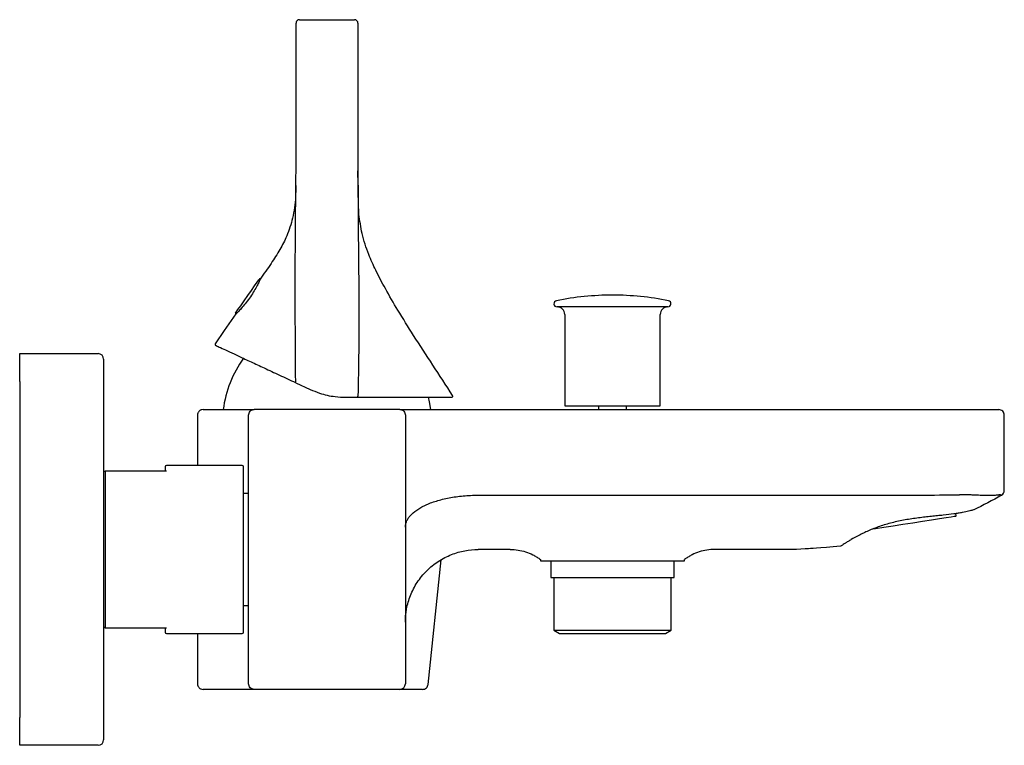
# Model space of a CAD drawing. Header units: millimetres. Extents: x 4300.217 to 4300.393, y 1855.893 to 1856.022.
import ezdxf

# ---------------------------------------------------------------- set-up
doc = ezdxf.new("R2010")
doc.units = ezdxf.units.MM
doc.layers.add('SANINDUSA', color=3, linetype='Continuous')

msp = doc.modelspace()

# ---------------------------------------------------------------- linework, layer by layer
at = {"layer": 'SANINDUSA'}
for p, q in [((4300.26682269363, 1855.995335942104), (4300.26682269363, 1856.021735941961)), ((4300.267422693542, 1856.022335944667), (4300.277290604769, 1856.022335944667)), ((4300.277890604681, 1856.021735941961), (4300.277890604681, 1855.995335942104)), ((4300.260417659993, 1855.975962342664), (4300.260392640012, 1855.975979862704)), ((4300.323358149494, 1855.973109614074), (4300.323355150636, 1855.973109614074)), ((4300.321156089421, 1855.971009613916), (4300.313456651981, 1855.971009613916)), ((4300.333256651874, 1855.971009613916), (4300.321156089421, 1855.971009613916)), ((4300.256033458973, 1855.969754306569), (4300.256057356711, 1855.969737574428)), ((4300.31482664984, 1855.969639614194), (4300.31482664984, 1855.953309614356)), ((4300.33188665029, 1855.953309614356), (4300.33188665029, 1855.969639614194)), ((4300.217456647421, 1855.962649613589), (4300.231456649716, 1855.962649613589)), ((4300.217456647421, 1855.9576496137), (4300.217456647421, 1855.962649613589)), ((4300.232456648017, 1855.961649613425), (4300.232456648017, 1855.9576496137)), ((4300.217456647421, 1855.9576496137), (4300.217456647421, 1855.89764961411)), ((4300.232456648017, 1855.9576496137), (4300.232456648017, 1855.89764961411)), ((4300.266731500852, 1855.957482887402), (4300.266784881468, 1855.957457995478)), ((4300.266784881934, 1855.957457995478), (4300.269342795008, 1855.956265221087)), ((4300.275682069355, 1855.954859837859), (4300.277840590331, 1855.954859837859)), ((4300.277840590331, 1855.954859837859), (4300.277845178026, 1855.954859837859)), ((4300.285356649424, 1855.952649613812), (4300.259356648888, 1855.952649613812)), ((4300.299356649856, 1855.952649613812), (4300.385356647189, 1855.952649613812)), ((4300.31482664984, 1855.953309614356), (4300.331673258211, 1855.953309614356)), ((4300.320836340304, 1855.953309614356), (4300.320836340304, 1855.952649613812)), ((4300.325876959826, 1855.952649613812), (4300.325876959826, 1855.953309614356)), ((4300.331673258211, 1855.953309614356), (4300.33188665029, 1855.953309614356)), ((4300.249207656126, 1855.951649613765), (4300.249207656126, 1855.942649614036)), ((4300.3933566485, 1855.938367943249), (4300.3933566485, 1855.951649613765)), ((4300.258356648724, 1855.944649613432), (4300.258356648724, 1855.944689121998)), ((4300.258356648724, 1855.910649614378), (4300.258356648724, 1855.944649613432)), ((4300.286356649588, 1855.944649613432), (4300.286356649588, 1855.910649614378)), ((4300.257206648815, 1855.942649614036), (4300.243706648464, 1855.942649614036)), ((4300.232478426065, 1855.941499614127), (4300.232456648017, 1855.941499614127)), ((4300.232706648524, 1855.941649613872), (4300.232706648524, 1855.913649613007)), ((4300.243706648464, 1855.941649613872), (4300.232706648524, 1855.941649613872)), ((4300.258356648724, 1855.937649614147), (4300.257456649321, 1855.937649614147)), ((4300.299355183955, 1855.937349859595), (4300.299356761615, 1855.937349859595)), ((4300.342115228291, 1855.937349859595), (4300.356452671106, 1855.937349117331)), ((4300.3926720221, 1855.93741927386), (4300.392849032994, 1855.937360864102)), ((4300.392849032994, 1855.937360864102), (4300.39285951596, 1855.93735740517)), ((4300.393356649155, 1855.938221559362), (4300.3933566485, 1855.938367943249)), ((4300.384726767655, 1855.933649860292), (4300.384717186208, 1855.934072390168)), ((4300.364101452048, 1855.928224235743), (4300.362807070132, 1855.928125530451)), ((4300.305102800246, 1855.92764961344), (4300.299356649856, 1855.92764961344)), ((4300.290431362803, 1855.903546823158), (4300.29272919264, 1855.925782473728)), ((4300.31032496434, 1855.925975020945), (4300.310492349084, 1855.925855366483)), ((4300.310492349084, 1855.925855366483), (4300.310492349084, 1855.925649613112)), ((4300.312356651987, 1855.925649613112), (4300.312356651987, 1855.922649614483)), ((4300.334356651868, 1855.922649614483), (4300.334356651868, 1855.925649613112)), ((4300.336388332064, 1855.925975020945), (4300.336220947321, 1855.925855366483)), ((4300.336220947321, 1855.925649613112), (4300.336220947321, 1855.925855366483)), ((4300.33622748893, 1855.925860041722), (4300.336243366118, 1855.925871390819)), ((4300.312356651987, 1855.922649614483), (4300.334356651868, 1855.922649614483)), ((4300.312879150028, 1855.922649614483), (4300.312879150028, 1855.913226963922)), ((4300.333834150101, 1855.913226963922), (4300.333834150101, 1855.922649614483)), ((4300.257456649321, 1855.917649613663), (4300.258356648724, 1855.917649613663)), ((4300.232456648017, 1855.913799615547), (4300.23247842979, 1855.913799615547)), ((4300.232706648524, 1855.913649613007), (4300.243706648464, 1855.913649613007)), ((4300.243706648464, 1855.912649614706), (4300.257206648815, 1855.912649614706)), ((4300.249207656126, 1855.912649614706), (4300.249207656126, 1855.903649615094)), ((4300.312879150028, 1855.913226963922), (4300.313879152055, 1855.912649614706)), ((4300.312879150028, 1855.913226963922), (4300.333834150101, 1855.913226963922)), ((4300.313879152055, 1855.912649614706), (4300.3328341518, 1855.912649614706)), ((4300.3328341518, 1855.912649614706), (4300.333834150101, 1855.913226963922)), ((4300.285356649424, 1855.902649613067), (4300.259356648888, 1855.902649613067)), ((4300.217456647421, 1855.892649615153), (4300.217456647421, 1855.89764961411)), ((4300.232456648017, 1855.89764961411), (4300.232456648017, 1855.893649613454)), ((4300.231456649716, 1855.892649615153), (4300.217456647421, 1855.892649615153))]:
    msp.add_line(p, q, dxfattribs=at)
at = {"layer": 'SANINDUSA', "flags": 128}
for points in [[(4300.25600890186, 1855.969893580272), (4300.256010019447, 1855.969895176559), (4300.256135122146, 1855.970073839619), (4300.256455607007, 1855.970531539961), (4300.256940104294, 1855.971223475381), (4300.257541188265, 1855.972081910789), (4300.258200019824, 1855.973022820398), (4300.258852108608, 1855.973954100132), (4300.25943362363, 1855.974784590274), (4300.259887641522, 1855.975432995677), (4300.260169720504, 1855.975835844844), (4300.260253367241, 1855.975955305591)], [(4300.256057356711, 1855.969737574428), (4300.25400403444, 1855.966764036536), (4300.252390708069, 1855.964427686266)], [(4300.266731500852, 1855.957482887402), (4300.266723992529, 1855.957490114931), (4300.26671959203, 1855.957503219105), (4300.266718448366, 1855.957521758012), (4300.266720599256, 1855.957545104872), (4300.266725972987, 1855.957572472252), (4300.266734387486, 1855.957602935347), (4300.266745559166, 1855.957635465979), (4300.26675910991, 1855.957668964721)], [(4300.290901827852, 1855.952649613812), (4300.290678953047, 1855.954011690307), (4300.290483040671, 1855.954859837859)], [(4300.299356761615, 1855.937349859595), (4300.320736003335, 1855.93734982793), (4300.342115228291, 1855.937349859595)], [(4300.384422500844, 1855.933514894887), (4300.383855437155, 1855.933427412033), (4300.382961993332, 1855.933289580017), (4300.381778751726, 1855.93310703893), (4300.380354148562, 1855.932887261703), (4300.378746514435, 1855.932639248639), (4300.377021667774, 1855.932373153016), (4300.375250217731, 1855.932099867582), (4300.373504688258, 1855.931830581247), (4300.371856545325, 1855.931576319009), (4300.370373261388, 1855.931347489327), (4300.369755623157, 1855.931252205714)], [(4300.384642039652, 1855.933548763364), (4300.384639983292, 1855.933548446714), (4300.384422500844, 1855.933514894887)]]:
    msp.add_lwpolyline(points, dxfattribs=at)
at = {"layer": 'SANINDUSA'}
for centre, radius, start, end in [((4300.277290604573, 1856.02173594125), 0.0006000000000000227, 359.9999999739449, 90), ((4300.260335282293, 1855.975897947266), 9.999999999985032e-05, 55.00000000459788, 145.000000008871), ((4300.313456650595, 1855.971561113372), 0.0005514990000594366, 101.5031496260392, 270), ((4300.323355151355, 1855.922922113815), 0.05018750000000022, 90, 101.5031496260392), ((4300.323358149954, 1855.922922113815), 0.05018750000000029, 78.49685037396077, 90), ((4300.333256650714, 1855.971561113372), 0.0005514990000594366, 270, 78.49685037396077), ((4300.313456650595, 1855.969639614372), 0.001370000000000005, 0, 90), ((4300.333256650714, 1855.969639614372), 0.001370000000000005, 90, 180), ((4300.256090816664, 1855.969836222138), 0.0001000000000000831, 145.000000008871, 235.0000000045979), ((4300.252555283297, 1855.96431404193), 0.0002000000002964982, 145.3736689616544, 244.9999999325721), ((4300.231456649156, 1855.961649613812), 0.0009999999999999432, 0, 90), ((4300.273628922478, 1855.950106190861), 0.01998000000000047, 144.1220351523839, 172.6864924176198), ((4300.277649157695, 1855.95501435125), 0.0002495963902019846, 321.7529885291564, 11.15179567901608), ((4300.294637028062, 1855.955059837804), 0.0002000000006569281, 270, 33.09734274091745), ((4300.392356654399, 1855.951649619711), 0.0009999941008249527, 359.9996592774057, 90.00030135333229), ((4300.243706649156, 1855.942399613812), 0.0002500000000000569, 90, 180), ((4300.257206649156, 1855.942399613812), 0.0002500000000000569, 0, 90), ((4300.392356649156, 1855.938221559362), 0.000999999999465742, 300.2080150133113, 0), ((4300.384626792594, 1855.933647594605), 9.999999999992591e-05, 278.7700000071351, 1.298440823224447), ((4300.243706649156, 1855.912899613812), 0.0002500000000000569, 180, 270), ((4300.257206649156, 1855.912899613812), 0.0002500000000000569, 270, 0), ((4300.285356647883, 1855.903649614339), 0.001000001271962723, 270.000088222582, 359.9999707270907), ((4300.231456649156, 1855.893649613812), 0.0009999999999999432, 270, 0)]:
    msp.add_arc(centre, radius, start, end, dxfattribs=at)
for points, knots in [([(4300.267422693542, 1856.022335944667), (4300.267344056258, 1856.022326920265), (4300.26718678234, 1856.022308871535), (4300.266988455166, 1856.022170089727), (4300.266849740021, 1856.021971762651), (4300.266831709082, 1856.021814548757), (4300.26682269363, 1856.021735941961)], [0, 0, 0, 0, 0.2500487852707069, 0.5000954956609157, 0.750048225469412, 1, 1, 1, 1]), ([(4300.26675910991, 1855.957668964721), (4300.266717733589, 1855.963944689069), (4300.266634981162, 1855.976496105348), (4300.266760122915, 1855.989056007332), (4300.26682269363, 1855.995335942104)], [0, 0, 0, 0, 0.5000012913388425, 1, 1, 1, 1]), ([(4300.27807182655, 1855.987564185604), (4300.27805847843, 1855.987751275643), (4300.278033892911, 1855.988095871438), (4300.278000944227, 1855.988985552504), (4300.277956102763, 1855.990338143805), (4300.277923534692, 1855.991687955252), (4300.27789702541, 1855.993382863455), (4300.277892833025, 1855.994658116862), (4300.277890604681, 1855.995335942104)], [0, 0, 0, 0, 0.265315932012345, 0.4886778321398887, 0.5979884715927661, 0.7157342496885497, 0.8489064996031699, 1, 1, 1, 1]), ([(4300.277890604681, 1855.995335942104), (4300.277895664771, 1855.992597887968), (4300.277905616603, 1855.987212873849), (4300.277981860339, 1855.979173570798), (4300.27807118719, 1855.971159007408), (4300.278036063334, 1855.963120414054), (4300.277941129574, 1855.957734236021), (4300.277894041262, 1855.955062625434)], [0, 0, 0, 0, 0.2039034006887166, 0.4010230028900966, 0.5987547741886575, 0.8009774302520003, 1, 1, 1, 1]), ([(4300.266771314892, 1855.992688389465), (4300.266768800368, 1855.992010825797), (4300.266761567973, 1855.990061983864), (4300.266334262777, 1855.987001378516), (4300.265321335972, 1855.983855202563), (4300.263936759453, 1855.98118261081), (4300.262304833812, 1855.97863658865), (4300.261077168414, 1855.976896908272), (4300.260417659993, 1855.975962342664)], [0, 0, 0, 0, 0.1111505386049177, 0.3196966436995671, 0.5040627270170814, 0.6506342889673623, 0.8123188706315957, 1, 1, 1, 1]), ([(4300.29480457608, 1855.955169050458), (4300.293621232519, 1855.956985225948), (4300.291291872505, 1855.960560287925), (4300.287985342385, 1855.965622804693), (4300.285145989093, 1855.970168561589), (4300.282878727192, 1855.974045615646), (4300.281129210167, 1855.977360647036), (4300.27967306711, 1855.980616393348), (4300.27854531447, 1855.983953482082), (4300.278223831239, 1855.986405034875), (4300.27807182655, 1855.987564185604)], [0, 0, 0, 0, 0.176809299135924, 0.3480413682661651, 0.4931989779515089, 0.613921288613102, 0.71433985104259, 0.7987136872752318, 0.9048271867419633, 1, 1, 1, 1]), ([(4300.260417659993, 1855.975962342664), (4300.260400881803, 1855.975923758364), (4300.260367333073, 1855.975846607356), (4300.260092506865, 1855.975255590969), (4300.259651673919, 1855.974402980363), (4300.259041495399, 1855.973365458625), (4300.258313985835, 1855.972295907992), (4300.257550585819, 1855.971320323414), (4300.256846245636, 1855.970523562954), (4300.256305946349, 1855.969973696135), (4300.256078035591, 1855.969757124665), (4300.256061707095, 1855.96974168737), (4300.256057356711, 1855.969737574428)], [0, 0, 0, 0, 0.1060319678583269, 0.2120155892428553, 0.3192239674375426, 0.4272663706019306, 0.5340371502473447, 0.6393616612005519, 0.745296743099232, 0.8529212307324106, 0.9608139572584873, 1, 1, 1, 1]), ([(4300.25247075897, 1855.964132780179), (4300.252527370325, 1855.964106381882), (4300.252642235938, 1855.96405281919), (4300.253539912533, 1855.96363422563), (4300.254878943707, 1855.963009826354), (4300.256638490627, 1855.962189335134), (4300.25872277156, 1855.96121741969), (4300.261127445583, 1855.960096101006), (4300.263770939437, 1855.9588634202), (4300.265767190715, 1855.957932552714), (4300.266731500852, 1855.957482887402)], [0, 0, 0, 0, 0.1234541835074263, 0.2504910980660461, 0.3737125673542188, 0.5011688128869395, 0.6271676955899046, 0.7505141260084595, 0.879483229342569, 1, 1, 1, 1]), ([(4300.269342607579, 1855.956265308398), (4300.269898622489, 1855.956030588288), (4300.271328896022, 1855.955426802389), (4300.273491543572, 1855.954942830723), (4300.275059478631, 1855.954883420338), (4300.275681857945, 1855.954859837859)], [0, 0, 0, 0, 0.27721407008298, 0.7130958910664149, 1, 1, 1, 1]), ([(4300.277845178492, 1855.954859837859), (4300.279000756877, 1855.954859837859), (4300.281311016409, 1855.954859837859), (4300.284513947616, 1855.954859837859), (4300.287416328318, 1855.954859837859), (4300.289930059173, 1855.954859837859), (4300.291978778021, 1855.954859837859), (4300.293488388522, 1855.954859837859), (4300.294453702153, 1855.954859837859), (4300.29457592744, 1855.954859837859), (4300.294637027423, 1855.954859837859)], [0, 0, 0, 0, 0.1250001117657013, 0.2499031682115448, 0.3750220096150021, 0.4999517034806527, 0.6250537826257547, 0.7500081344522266, 0.8750299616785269, 1, 1, 1, 1]), ([(4300.250207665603, 1855.952649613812), (4300.250081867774, 1855.952636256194), (4300.24988835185, 1855.952615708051), (4300.249655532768, 1855.9524910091), (4300.249495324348, 1855.952361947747), (4300.249366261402, 1855.952201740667), (4300.249241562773, 1855.951968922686), (4300.249221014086, 1855.95177540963), (4300.249207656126, 1855.951649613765)], [0, 0, 0, 0, 0.2394581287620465, 0.3683605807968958, 0.4999990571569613, 0.6316374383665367, 0.760540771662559, 1, 1, 1, 1]), ([(4300.25020766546, 1855.952649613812), (4300.25020720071, 1855.952649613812), (4300.250224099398, 1855.952649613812), (4300.25029299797, 1855.952649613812), (4300.250345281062, 1855.952649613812), (4300.250552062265, 1855.952649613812), (4300.250756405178, 1855.952649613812), (4300.251293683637, 1855.952649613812), (4300.251626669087, 1855.952649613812), (4300.252426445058, 1855.952649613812), (4300.252886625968, 1855.952649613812), (4300.25340402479, 1855.952649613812)], [0, 0, 0, 0, 0.125, 0.125, 0.25, 0.25, 0.5, 0.5, 0.7499999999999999, 0.7499999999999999, 1, 1, 1, 1]), ([(4300.25340402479, 1855.952649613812), (4300.254374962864, 1855.952649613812), (4300.255232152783, 1855.952649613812), (4300.256720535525, 1855.952649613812), (4300.257344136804, 1855.952649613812), (4300.258350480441, 1855.952649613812), (4300.258726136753, 1855.952649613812), (4300.259229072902, 1855.952649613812), (4300.259356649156, 1855.952649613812), (4300.259356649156, 1855.952649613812)], [0, 0, 0, 0, 0.2500000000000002, 0.2500000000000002, 0.5000000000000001, 0.5000000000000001, 0.75, 0.75, 1, 1, 1, 1]), ([(4300.259356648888, 1855.952649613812), (4300.259232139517, 1855.952645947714), (4300.258985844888, 1855.952603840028), (4300.258760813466, 1855.952438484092), (4300.258649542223, 1855.952356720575)], [0, 0, 0, 0, 0.5055301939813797, 1, 1, 1, 1]), ([(4300.286063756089, 1855.952356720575), (4300.285952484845, 1855.952438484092), (4300.285727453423, 1855.952603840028), (4300.285481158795, 1855.952646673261), (4300.285356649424, 1855.952649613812)], [0, 0, 0, 0, 0.4944698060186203, 1, 1, 1, 1]), ([(4300.28535664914, 1855.952649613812), (4300.285357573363, 1855.952649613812), (4300.28535942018, 1855.952649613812), (4300.2853742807, 1855.952649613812), (4300.285397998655, 1855.952649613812), (4300.285431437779, 1855.952649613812), (4300.28547436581, 1855.952649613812), (4300.285526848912, 1855.952649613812), (4300.285644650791, 1855.952649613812), (4300.285880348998, 1855.952649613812), (4300.286325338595, 1855.952649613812), (4300.28690433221, 1855.952649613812), (4300.28786606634, 1855.952649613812), (4300.289386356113, 1855.952649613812), (4300.291259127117, 1855.952649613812), (4300.292905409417, 1855.952649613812), (4300.294177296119, 1855.952649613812), (4300.295481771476, 1855.952649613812), (4300.296572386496, 1855.952649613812), (4300.297440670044, 1855.952649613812), (4300.298076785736, 1855.952649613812), (4300.298715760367, 1855.952649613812), (4300.29914284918, 1855.952649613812), (4300.299356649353, 1855.952649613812)], [0, 0, 0, 0, 0.01668379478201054, 0.03333815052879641, 0.04997442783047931, 0.0666040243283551, 0.0832383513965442, 0.0998888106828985, 0.1165667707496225, 0.1783179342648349, 0.2400925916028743, 0.3044175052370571, 0.3687668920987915, 0.5000033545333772, 0.6312398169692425, 0.6955647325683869, 0.7599141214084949, 0.8216652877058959, 0.8834399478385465, 0.9125974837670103, 0.9417025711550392, 0.9708163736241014, 1, 1, 1, 1]), ([(4300.385356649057, 1855.952649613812), (4300.385442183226, 1855.952649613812), (4300.385613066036, 1855.952649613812), (4300.385868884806, 1855.952649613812), (4300.386123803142, 1855.952649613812), (4300.386377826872, 1855.952649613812), (4300.386769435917, 1855.952649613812), (4300.387293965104, 1855.952649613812), (4300.387946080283, 1855.952649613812), (4300.388582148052, 1855.952649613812), (4300.389405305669, 1855.952649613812), (4300.390341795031, 1855.952649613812), (4300.391101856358, 1855.952649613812), (4300.391582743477, 1855.952649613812), (4300.391872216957, 1855.952649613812), (4300.392094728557, 1855.952649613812), (4300.392231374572, 1855.952649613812), (4300.392308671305, 1855.952649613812), (4300.392349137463, 1855.952649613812), (4300.392354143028, 1855.952649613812), (4300.39235664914, 1855.952649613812)], [0, 0, 0, 0, 0.02335180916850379, 0.04665296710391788, 0.0699346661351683, 0.09322817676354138, 0.1165647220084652, 0.17830483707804, 0.2400919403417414, 0.3044053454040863, 0.3687676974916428, 0.5000056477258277, 0.6312435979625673, 0.6955570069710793, 0.7599193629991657, 0.8216594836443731, 0.8834465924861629, 0.9222909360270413, 0.9610937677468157, 1, 1, 1, 1]), ([(4300.258356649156, 1855.951649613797), (4300.258356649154, 1855.951767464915), (4300.258378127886, 1855.95189461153), (4300.258475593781, 1855.952140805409), (4300.25855191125, 1855.95225908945), (4300.258649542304, 1855.952356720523)], [0, 0, 0, 0, 0.5, 0.5, 1, 1, 1, 1]), ([(4300.258356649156, 1855.944689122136), (4300.258356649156, 1855.944774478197), (4300.258356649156, 1855.944945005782), (4300.258356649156, 1855.945200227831), (4300.258356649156, 1855.945454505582), (4300.258356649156, 1855.94570784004), (4300.258356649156, 1855.946098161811), (4300.258356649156, 1855.946620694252), (4300.258356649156, 1855.947269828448), (4300.258356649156, 1855.947902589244), (4300.258356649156, 1855.94872078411), (4300.258356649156, 1855.949650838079), (4300.258356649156, 1855.950405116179), (4300.258356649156, 1855.950882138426), (4300.258356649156, 1855.951169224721), (4300.258356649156, 1855.951389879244), (4300.258356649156, 1855.951525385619), (4300.258356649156, 1855.951602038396), (4300.258356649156, 1855.951642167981), (4300.258356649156, 1855.951647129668), (4300.258356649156, 1855.951649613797)], [0, 0, 0, 0, 0.02338868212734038, 0.04672679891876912, 0.07004546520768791, 0.09337587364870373, 0.1167491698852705, 0.1785449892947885, 0.2403879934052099, 0.3047201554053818, 0.3691014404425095, 0.5003143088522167, 0.6314827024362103, 0.6957506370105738, 0.7600676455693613, 0.8217646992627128, 0.8835088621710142, 0.9223321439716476, 0.9611146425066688, 0.9999999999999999, 0.9999999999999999, 0.9999999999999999, 0.9999999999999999]), ([(4300.286063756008, 1855.952356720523), (4300.286161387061, 1855.95225908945), (4300.286237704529, 1855.952140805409), (4300.286335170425, 1855.95189461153), (4300.286356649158, 1855.951767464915), (4300.286356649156, 1855.951649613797)], [0, 0, 0, 0, 0.5, 0.5, 1, 1, 1, 1]), ([(4300.286356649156, 1855.951649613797), (4300.286356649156, 1855.951648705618), (4300.286356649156, 1855.951646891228), (4300.286356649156, 1855.951632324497), (4300.286356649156, 1855.951609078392), (4300.286356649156, 1855.951576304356), (4300.286356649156, 1855.951511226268), (4300.286356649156, 1855.951387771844), (4300.286356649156, 1855.95116530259), (4300.286356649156, 1855.950875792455), (4300.286356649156, 1855.950394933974), (4300.286356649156, 1855.949634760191), (4300.286356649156, 1855.94869840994), (4300.286356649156, 1855.947875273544), (4300.286356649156, 1855.947239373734), (4300.286356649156, 1855.946587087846), (4300.286356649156, 1855.946007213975), (4300.286356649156, 1855.945502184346), (4300.286356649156, 1855.945076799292), (4300.286356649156, 1855.944792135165), (4300.286356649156, 1855.944649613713)], [0, 0, 0, 0, 0.02335180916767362, 0.04665296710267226, 0.06993466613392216, 0.09322817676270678, 0.116564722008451, 0.1783048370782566, 0.2400919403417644, 0.3044053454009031, 0.3687676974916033, 0.5000056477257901, 0.6312435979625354, 0.6955570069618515, 0.7599193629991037, 0.821659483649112, 0.8834465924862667, 0.92229093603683, 0.9610937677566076, 0.9999999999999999, 0.9999999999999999, 0.9999999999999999, 0.9999999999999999]), ([(4300.24345664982, 1855.942399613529), (4300.24345664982, 1855.942367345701), (4300.24345664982, 1855.942303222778), (4300.24345664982, 1855.941866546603), (4300.24345664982, 1855.941649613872)], [0, 0, 0, 0, 0.50321830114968, 1, 1, 1, 1]), ([(4300.257456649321, 1855.912899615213), (4300.257456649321, 1855.912947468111), (4300.257456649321, 1855.913046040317), (4300.257456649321, 1855.913866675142), (4300.257456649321, 1855.915227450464), (4300.257456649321, 1855.917145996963), (4300.257456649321, 1855.91950423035), (4300.257456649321, 1855.922147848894), (4300.257456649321, 1855.924896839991), (4300.257456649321, 1855.927649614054), (4300.257456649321, 1855.930402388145), (4300.257456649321, 1855.933151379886), (4300.257456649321, 1855.935794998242), (4300.257456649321, 1855.938153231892), (4300.257456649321, 1855.940071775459), (4300.257456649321, 1855.941432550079), (4300.257456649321, 1855.942253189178), (4300.257456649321, 1855.942351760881), (4300.257456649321, 1855.942399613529)], [0, 0, 0, 0, 0.05825796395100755, 0.1200056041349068, 0.1843203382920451, 0.249999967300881, 0.3156795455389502, 0.3799943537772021, 0.4417419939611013, 0.4999999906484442, 0.5582580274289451, 0.6200056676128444, 0.6843204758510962, 0.7500000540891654, 0.8156796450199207, 0.8799943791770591, 0.9417420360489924, 0.9999999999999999, 0.9999999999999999, 0.9999999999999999, 0.9999999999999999]), ([(4300.232456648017, 1855.941399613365), (4300.232458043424, 1855.941419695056), (4300.232460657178, 1855.941457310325), (4300.232483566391, 1855.941518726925), (4300.232519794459, 1855.941570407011), (4300.232567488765, 1855.941609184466), (4300.232625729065, 1855.94164084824), (4300.23267459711, 1855.94164614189), (4300.232706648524, 1855.941649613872)], [0, 0, 0, 0, 0.1548207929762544, 0.2899967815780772, 0.5006617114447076, 0.6312987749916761, 0.7581774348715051, 1, 1, 1, 1]), ([(4300.286356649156, 1855.931626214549), (4300.286356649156, 1855.931715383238), (4300.286361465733, 1855.931805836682), (4300.286380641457, 1855.931984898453), (4300.286394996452, 1855.932074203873), (4300.286452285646, 1855.932341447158), (4300.286509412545, 1855.932518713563), (4300.286661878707, 1855.932871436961), (4300.286757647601, 1855.933047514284), (4300.286986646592, 1855.933394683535), (4300.287119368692, 1855.933565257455), (4300.287571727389, 1855.934068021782), (4300.287945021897, 1855.934391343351), (4300.288619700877, 1855.93485734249), (4300.288863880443, 1855.935009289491), (4300.289381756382, 1855.935300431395), (4300.289656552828, 1855.935440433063), (4300.290238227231, 1855.935709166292), (4300.29054510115, 1855.93583789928), (4300.291192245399, 1855.936083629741), (4300.291534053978, 1855.936201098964), (4300.292602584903, 1855.936531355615), (4300.293359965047, 1855.936718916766), (4300.294565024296, 1855.93695027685), (4300.29497829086, 1855.937019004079), (4300.295829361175, 1855.937138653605), (4300.296261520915, 1855.937188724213), (4300.297566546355, 1855.93730885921), (4300.298452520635, 1855.937349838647), (4300.299355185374, 1855.937349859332)], [0, 0, 0, 0, 0.0312500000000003, 0.0312500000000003, 0.0625000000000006, 0.0625000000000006, 0.1250000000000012, 0.1250000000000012, 0.1875000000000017, 0.1875000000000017, 0.2500000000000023, 0.2500000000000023, 0.3750000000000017, 0.3750000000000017, 0.4375000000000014, 0.4375000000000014, 0.5000000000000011, 0.5000000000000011, 0.5625000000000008, 0.5625000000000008, 0.6250000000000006, 0.6250000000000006, 0.7500000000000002, 0.7500000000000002, 0.8125000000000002, 0.8125000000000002, 0.8750000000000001, 0.8750000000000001, 1, 1, 1, 1]), ([(4300.35645267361, 1855.937349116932), (4300.361271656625, 1855.937348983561), (4300.366090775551, 1855.937346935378), (4300.373321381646, 1855.937352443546), (4300.375731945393, 1855.937355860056), (4300.380554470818, 1855.93737609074), (4300.382966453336, 1855.937392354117), (4300.385379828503, 1855.937427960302)], [0, 0, 0, 0, 0.4999999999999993, 0.4999999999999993, 0.7499999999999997, 0.7499999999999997, 1, 1, 1, 1]), ([(4300.392672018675, 1855.937419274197), (4300.392657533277, 1855.937426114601), (4300.392596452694, 1855.937418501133), (4300.392436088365, 1855.937397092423), (4300.392370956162, 1855.937388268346), (4300.392220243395, 1855.937369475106), (4300.392134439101, 1855.937359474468), (4300.391942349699, 1855.93733991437), (4300.39183606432, 1855.937330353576), (4300.391602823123, 1855.937313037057), (4300.391475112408, 1855.937305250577), (4300.391065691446, 1855.937286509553), (4300.390759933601, 1855.937280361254), (4300.390085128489, 1855.937283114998), (4300.389711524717, 1855.937292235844), (4300.388927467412, 1855.937321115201), (4300.388515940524, 1855.937340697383), (4300.387868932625, 1855.937370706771), (4300.387647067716, 1855.937380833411), (4300.387201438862, 1855.937399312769), (4300.386977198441, 1855.937407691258), (4300.386300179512, 1855.937427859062), (4300.385843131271, 1855.937434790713), (4300.385379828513, 1855.937427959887)], [0, 0, 0, 0, 0.1250000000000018, 0.1250000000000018, 0.1875000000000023, 0.1875000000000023, 0.2500000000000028, 0.2500000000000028, 0.3125000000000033, 0.3125000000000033, 0.3750000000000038, 0.3750000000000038, 0.5000000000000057, 0.5000000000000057, 0.6250000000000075, 0.6250000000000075, 0.7500000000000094, 0.7500000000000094, 0.812500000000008, 0.812500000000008, 0.8750000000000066, 0.8750000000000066, 1, 1, 1, 1]), ([(4300.38788577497, 1855.93474199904), (4300.38788577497, 1855.934741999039), (4300.387807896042, 1855.934718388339), (4300.387578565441, 1855.934654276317), (4300.387483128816, 1855.934628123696), (4300.387253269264, 1855.934567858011), (4300.387118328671, 1855.934533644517), (4300.386662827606, 1855.934424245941), (4300.386290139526, 1855.934342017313), (4300.385626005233, 1855.934216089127), (4300.385385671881, 1855.934173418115), (4300.384874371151, 1855.934089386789), (4300.384604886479, 1855.934048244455), (4300.383755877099, 1855.933927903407), (4300.383136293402, 1855.93385231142), (4300.382124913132, 1855.933740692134), (4300.381775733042, 1855.933703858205), (4300.381065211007, 1855.933630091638), (4300.38070226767, 1855.933592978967), (4300.379961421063, 1855.933515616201), (4300.379583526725, 1855.933475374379), (4300.378812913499, 1855.933388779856), (4300.378418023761, 1855.933342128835), (4300.377234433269, 1855.933190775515), (4300.376442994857, 1855.933074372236), (4300.374858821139, 1855.932790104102), (4300.374058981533, 1855.93261988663), (4300.372531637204, 1855.932231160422), (4300.371796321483, 1855.932011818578), (4300.370735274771, 1855.931647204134), (4300.370389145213, 1855.931519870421), (4300.369725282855, 1855.931260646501), (4300.369405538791, 1855.931128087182), (4300.368789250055, 1855.930859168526), (4300.368492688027, 1855.930722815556), (4300.367921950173, 1855.930448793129), (4300.367646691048, 1855.930310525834), (4300.366868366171, 1855.929905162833), (4300.366408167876, 1855.929645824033), (4300.365800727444, 1855.929289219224), (4300.365612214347, 1855.929175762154), (4300.365263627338, 1855.928962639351), (4300.36510612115, 1855.92886455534), (4300.364684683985, 1855.928599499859), (4300.364470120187, 1855.928461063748), (4300.36425075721, 1855.928319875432), (4300.364194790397, 1855.928283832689), (4300.364120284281, 1855.928236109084), (4300.364101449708, 1855.928224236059), (4300.364101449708, 1855.928224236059)], [0, 0, 0, 0, 0.06249999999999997, 0.06249999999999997, 0.09374999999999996, 0.09374999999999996, 0.1249999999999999, 0.1249999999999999, 0.1875000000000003, 0.1875000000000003, 0.2187500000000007, 0.2187500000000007, 0.2500000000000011, 0.2500000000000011, 0.312500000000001, 0.312500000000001, 0.3437500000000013, 0.3437500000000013, 0.3750000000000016, 0.3750000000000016, 0.4062500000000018, 0.4062500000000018, 0.4375000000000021, 0.4375000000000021, 0.5000000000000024, 0.5000000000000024, 0.5625000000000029, 0.5625000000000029, 0.6250000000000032, 0.6250000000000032, 0.6562500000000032, 0.6562500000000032, 0.6875000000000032, 0.6875000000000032, 0.7187500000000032, 0.7187500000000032, 0.7500000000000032, 0.7500000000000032, 0.8125000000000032, 0.8125000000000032, 0.8437500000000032, 0.8437500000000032, 0.8750000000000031, 0.8750000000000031, 0.9375000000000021, 0.9375000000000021, 0.9687500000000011, 0.9687500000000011, 1, 1, 1, 1]), ([(4300.362807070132, 1855.928125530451), (4300.35920770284, 1855.927845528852), (4300.356414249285, 1855.927610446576), (4300.350305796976, 1855.927672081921), (4300.344907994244, 1855.927658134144), (4300.341610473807, 1855.92764961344)], [0, 0, 0, 0, 0.1150088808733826, 0.4593584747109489, 1, 1, 1, 1]), ([(4300.286356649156, 1855.914649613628), (4300.286356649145, 1855.915415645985), (4300.28642474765, 1855.916210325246), (4300.286722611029, 1855.917819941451), (4300.286952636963, 1855.918634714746), (4300.287586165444, 1855.920234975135), (4300.287989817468, 1855.921020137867), (4300.288961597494, 1855.922506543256), (4300.289529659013, 1855.923207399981), (4300.290798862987, 1855.924476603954), (4300.291499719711, 1855.925044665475), (4300.292986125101, 1855.9260164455), (4300.293771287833, 1855.926420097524), (4300.295371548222, 1855.927053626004), (4300.296186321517, 1855.927283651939), (4300.297795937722, 1855.927581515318), (4300.298590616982, 1855.927649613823), (4300.29935664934, 1855.927649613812)], [0, 0, 0, 0, 0.125, 0.125, 0.25, 0.25, 0.375, 0.375, 0.5, 0.5, 0.625, 0.625, 0.75, 0.75, 0.875, 0.875, 1, 1, 1, 1]), ([(4300.305102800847, 1855.927649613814), (4300.305566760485, 1855.927649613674), (4300.306499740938, 1855.927577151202), (4300.30786784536, 1855.927251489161), (4300.308941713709, 1855.926810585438), (4300.309750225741, 1855.926363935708), (4300.310136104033, 1855.926110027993), (4300.310324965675, 1855.925975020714)], [0, 0, 0, 0, 1.60098665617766, 3.21070278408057, 4.84836900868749, 5.680417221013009, 6.518889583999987, 6.518889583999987, 6.518889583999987, 6.518889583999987]), ([(4300.341610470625, 1855.927649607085), (4300.34114651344, 1855.927649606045), (4300.340213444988, 1855.927577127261), (4300.338845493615, 1855.92725149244), (4300.337771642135, 1855.926810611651), (4300.336963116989, 1855.926363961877), (4300.3365771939, 1855.926110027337), (4300.336388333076, 1855.925975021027)], [0, 0, 0, 0, 1.60362208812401, 3.21615168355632, 4.85657701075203, 5.689910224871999, 6.52956494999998, 6.52956494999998, 6.52956494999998, 6.52956494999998]), ([(4300.310492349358, 1855.925649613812), (4300.310492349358, 1855.925649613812), (4300.310657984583, 1855.925649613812), (4300.311272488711, 1855.925649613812), (4300.311992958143, 1855.925649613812), (4300.312643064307, 1855.925649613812), (4300.313270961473, 1855.925649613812), (4300.313821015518, 1855.925649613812), (4300.314256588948, 1855.925649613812), (4300.314714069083, 1855.925649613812), (4300.315351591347, 1855.925649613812), (4300.316198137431, 1855.925649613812), (4300.31728274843, 1855.925649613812), (4300.31842578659, 1855.925649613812), (4300.319616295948, 1855.925649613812), (4300.320740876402, 1855.925649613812), (4300.321780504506, 1855.925649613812), (4300.32261997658, 1855.925649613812), (4300.323251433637, 1855.925649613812), (4300.323725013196, 1855.925649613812), (4300.324145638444, 1855.925649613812), (4300.324880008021, 1855.925649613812), (4300.325870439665, 1855.925649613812), (4300.327096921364, 1855.925649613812), (4300.328287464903, 1855.925649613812), (4300.329430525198, 1855.925649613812), (4300.330515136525, 1855.925649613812), (4300.331361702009, 1855.925649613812), (4300.331999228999, 1855.925649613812), (4300.332456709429, 1855.925649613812), (4300.33289228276, 1855.925649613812), (4300.333442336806, 1855.925649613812), (4300.334070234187, 1855.925649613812), (4300.334720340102, 1855.925649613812), (4300.3354408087, 1855.925649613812), (4300.336055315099, 1855.925649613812), (4300.336220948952, 1855.925649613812), (4300.336220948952, 1855.925649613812)], [-7.061326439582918e-10, -7.061326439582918e-10, -7.061326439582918e-10, -7.061326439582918e-10, 2.526293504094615, 5.052587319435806, 6.317307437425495, 7.582041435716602, 8.846758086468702, 9.479296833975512, 10.11183324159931, 10.74435764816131, 11.3768818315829, 12.641488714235, 13.9061271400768, 15.17082891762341, 16.4355232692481, 17.70017971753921, 18.6488357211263, 19.5974963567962, 20.2300088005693, 20.54630169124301, 21.02074958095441, 21.4951291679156, 22.759726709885, 24.02437328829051, 25.2890624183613, 26.5537947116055, 27.8184751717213, 29.0830978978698, 29.7156228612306, 30.3481471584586, 30.98068359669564, 31.61322230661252, 32.87793876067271, 34.14267307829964, 35.40739322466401, 37.93368210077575, 40.45997957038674, 40.45997957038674, 40.45997957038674, 40.45997957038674]), ([(4300.232706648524, 1855.913649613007), (4300.232674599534, 1855.913653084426), (4300.232625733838, 1855.913658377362), (4300.232567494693, 1855.913690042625), (4300.232519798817, 1855.913728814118), (4300.232483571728, 1855.913780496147), (4300.232460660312, 1855.913841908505), (4300.232458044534, 1855.913879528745), (4300.232456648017, 1855.913899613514)], [0, 0, 0, 0, 0.2418041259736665, 0.3686832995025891, 0.4993398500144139, 0.7099672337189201, 0.8451567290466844, 1, 1, 1, 1]), ([(4300.24345664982, 1855.913649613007), (4300.24345664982, 1855.913422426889), (4300.24345664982, 1855.913079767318), (4300.24345664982, 1855.913016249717), (4300.243456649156, 1855.912899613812)], [0, 0, 0, 0, 0.6630082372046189, 1, 1, 1, 1]), ([(4300.258356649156, 1855.903649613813), (4300.258356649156, 1855.903651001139), (4300.258356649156, 1855.903653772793), (4300.258356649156, 1855.903669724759), (4300.258356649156, 1855.903694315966), (4300.258356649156, 1855.903728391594), (4300.258356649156, 1855.903795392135), (4300.258356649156, 1855.903921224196), (4300.258356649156, 1855.904146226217), (4300.258356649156, 1855.904437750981), (4300.258356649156, 1855.904920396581), (4300.258356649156, 1855.905681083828), (4300.258356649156, 1855.906615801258), (4300.258356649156, 1855.907436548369), (4300.258356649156, 1855.908070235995), (4300.258356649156, 1855.908720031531), (4300.258356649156, 1855.909297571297), (4300.258356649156, 1855.909800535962), (4300.258356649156, 1855.910224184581), (4300.258356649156, 1855.910507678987), (4300.258356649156, 1855.910649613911)], [0, 0, 0, 0, 0.02338868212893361, 0.04672679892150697, 0.07004546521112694, 0.09337587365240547, 0.1167491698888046, 0.1785449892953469, 0.2403879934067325, 0.304720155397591, 0.3691014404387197, 0.5003143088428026, 0.6314827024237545, 0.6957506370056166, 0.7600676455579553, 0.8217646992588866, 0.8835088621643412, 0.9223321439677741, 0.9611146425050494, 1, 1, 1, 1]), ([(4300.286356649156, 1855.910649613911), (4300.286356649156, 1855.910237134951), (4300.286356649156, 1855.909809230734), (4300.286356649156, 1855.908942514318), (4300.286356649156, 1855.908503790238), (4300.286356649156, 1855.907642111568), (4300.286356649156, 1855.907219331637), (4300.286356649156, 1855.906418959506), (4300.286356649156, 1855.906041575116), (4300.286356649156, 1855.905358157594), (4300.286356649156, 1855.905052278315), (4300.286356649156, 1855.904529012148), (4300.286356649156, 1855.904311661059), (4300.286356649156, 1855.903970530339), (4300.286356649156, 1855.903846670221), (4300.286356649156, 1855.903686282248), (4300.286356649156, 1855.903649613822), (4300.286356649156, 1855.903649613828)], [0, 0, 0, 0, 0.125, 0.125, 0.25, 0.25, 0.375, 0.375, 0.5, 0.5, 0.625, 0.625, 0.75, 0.75, 0.875, 0.875, 1, 1, 1, 1]), ([(4300.249207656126, 1855.903649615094), (4300.249221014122, 1855.903523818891), (4300.249241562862, 1855.903330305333), (4300.249366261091, 1855.903097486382), (4300.249495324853, 1855.902937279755), (4300.249655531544, 1855.902808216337), (4300.249888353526, 1855.902683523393), (4300.250081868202, 1855.902662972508), (4300.250207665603, 1855.902649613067)], [0, 0, 0, 0, 0.2394597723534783, 0.3683633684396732, 0.5000015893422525, 0.6316403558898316, 0.7605417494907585, 1, 1, 1, 1]), ([(4300.259356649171, 1855.902649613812), (4300.259238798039, 1855.90264961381), (4300.259111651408, 1855.902671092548), (4300.258865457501, 1855.902768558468), (4300.25874717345, 1855.902844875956), (4300.2585519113, 1855.903040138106), (4300.258475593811, 1855.903158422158), (4300.258378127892, 1855.903404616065), (4300.258356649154, 1855.903531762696), (4300.258356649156, 1855.903649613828)], [0, 0, 0, 0, 0.25, 0.25, 0.5, 0.5, 0.75, 0.75, 1, 1, 1, 1]), ([(4300.289436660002, 1855.902649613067), (4300.289554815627, 1855.902661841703), (4300.289799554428, 1855.902687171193), (4300.290121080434, 1855.902890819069), (4300.290356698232, 1855.903189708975), (4300.290407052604, 1855.903430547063), (4300.290431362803, 1855.903546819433)], [0, 0, 0, 0, 0.2413912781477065, 0.4999999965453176, 0.7586088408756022, 1, 1, 1, 1]), ([(4300.25340402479, 1855.902649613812), (4300.253318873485, 1855.902649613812), (4300.253148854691, 1855.902649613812), (4300.252905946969, 1855.902649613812), (4300.252672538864, 1855.902649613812), (4300.252449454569, 1855.902649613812), (4300.252236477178, 1855.902649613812), (4300.251898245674, 1855.902649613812), (4300.251471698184, 1855.902649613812), (4300.251016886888, 1855.902649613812), (4300.250658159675, 1855.902649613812), (4300.250442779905, 1855.902649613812), (4300.250321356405, 1855.902649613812), (4300.250256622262, 1855.902649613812), (4300.250215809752, 1855.902649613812), (4300.250210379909, 1855.902649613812), (4300.25020766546, 1855.902649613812)], [0, 0, 0, 0, 0.04200323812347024, 0.08386647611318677, 0.1256122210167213, 0.1672631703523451, 0.2088421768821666, 0.2503722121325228, 0.3750712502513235, 0.4998015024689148, 0.6254458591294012, 0.7509138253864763, 0.8133845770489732, 0.8756670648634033, 0.9378443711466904, 1, 1, 1, 1]), ([(4300.259356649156, 1855.902649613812), (4300.259355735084, 1855.902649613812), (4300.259353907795, 1855.902649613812), (4300.259339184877, 1855.902649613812), (4300.259315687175, 1855.902649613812), (4300.259282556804, 1855.902649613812), (4300.259240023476, 1855.902649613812), (4300.259188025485, 1855.902649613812), (4300.259126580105, 1855.902649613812), (4300.259055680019, 1855.902649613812), (4300.258881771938, 1855.902649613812), (4300.258528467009, 1855.902649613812), (4300.257864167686, 1855.902649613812), (4300.257018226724, 1855.902649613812), (4300.256198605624, 1855.902649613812), (4300.25551136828, 1855.902649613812), (4300.255025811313, 1855.902649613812), (4300.254512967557, 1855.902649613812), (4300.253975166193, 1855.902649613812), (4300.253594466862, 1855.902649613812), (4300.25340402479, 1855.902649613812)], [0, 0, 0, 0, 0.02788768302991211, 0.05574923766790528, 0.08359173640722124, 0.1114222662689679, 0.1392479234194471, 0.1670758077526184, 0.1949130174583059, 0.22276664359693, 0.2506437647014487, 0.3759550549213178, 0.5012356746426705, 0.6259616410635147, 0.7506193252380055, 0.800565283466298, 0.850434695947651, 0.9002691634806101, 0.9501103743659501, 1, 1, 1, 1]), ([(4300.288315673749, 1855.902649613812), (4300.288235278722, 1855.902649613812), (4300.288074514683, 1855.902649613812), (4300.287845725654, 1855.902649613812), (4300.287626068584, 1855.902649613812), (4300.287416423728, 1855.902649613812), (4300.287216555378, 1855.902649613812), (4300.286901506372, 1855.902649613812), (4300.286507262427, 1855.902649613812), (4300.286090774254, 1855.902649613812), (4300.285764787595, 1855.902649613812), (4300.285569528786, 1855.902649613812), (4300.285459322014, 1855.902649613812), (4300.285400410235, 1855.902649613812), (4300.285363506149, 1855.902649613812), (4300.285358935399, 1855.902649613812), (4300.285356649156, 1855.902649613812)], [0, 0, 0, 0, 0.04172245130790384, 0.08343140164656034, 0.1251383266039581, 0.1668547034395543, 0.2085920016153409, 0.2503616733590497, 0.3746233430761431, 0.498982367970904, 0.6236236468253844, 0.7483221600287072, 0.8112476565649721, 0.8741432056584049, 0.9370476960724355, 1, 1, 1, 1]), ([(4300.289436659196, 1855.902649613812), (4300.289435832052, 1855.902649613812), (4300.289434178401, 1855.902649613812), (4300.289420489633, 1855.902649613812), (4300.289398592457, 1855.902649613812), (4300.289367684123, 1855.902649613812), (4300.289327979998, 1855.902649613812), (4300.289279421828, 1855.902649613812), (4300.289222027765, 1855.902649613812), (4300.289133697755, 1855.902649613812), (4300.289001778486, 1855.902649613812), (4300.288808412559, 1855.902649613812), (4300.288583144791, 1855.902649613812), (4300.28840495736, 1855.902649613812), (4300.288315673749, 1855.902649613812)], [0, 0, 0, 0, 0.0620983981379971, 0.1241488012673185, 0.1861900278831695, 0.248260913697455, 0.3104002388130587, 0.3726466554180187, 0.4350386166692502, 0.4976143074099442, 0.6230156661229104, 0.7483434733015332, 0.8739035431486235, 1, 1, 1, 1])]:
    msp.add_open_spline(points, degree=3, knots=knots, dxfattribs=at)
for points in [[(4300.392859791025, 1855.937357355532), (4300.391240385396, 1855.93641453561), (4300.389579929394, 1855.935542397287), (4300.38788577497, 1855.93474199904)], [(4300.392859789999, 1855.937357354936), (4300.392859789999, 1855.937357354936), (4300.392859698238, 1855.937357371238), (4300.392859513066, 1855.937357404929)]]:
    msp.add_open_spline(points, degree=3, dxfattribs=at)

doc.saveas('drawing.dxf')
